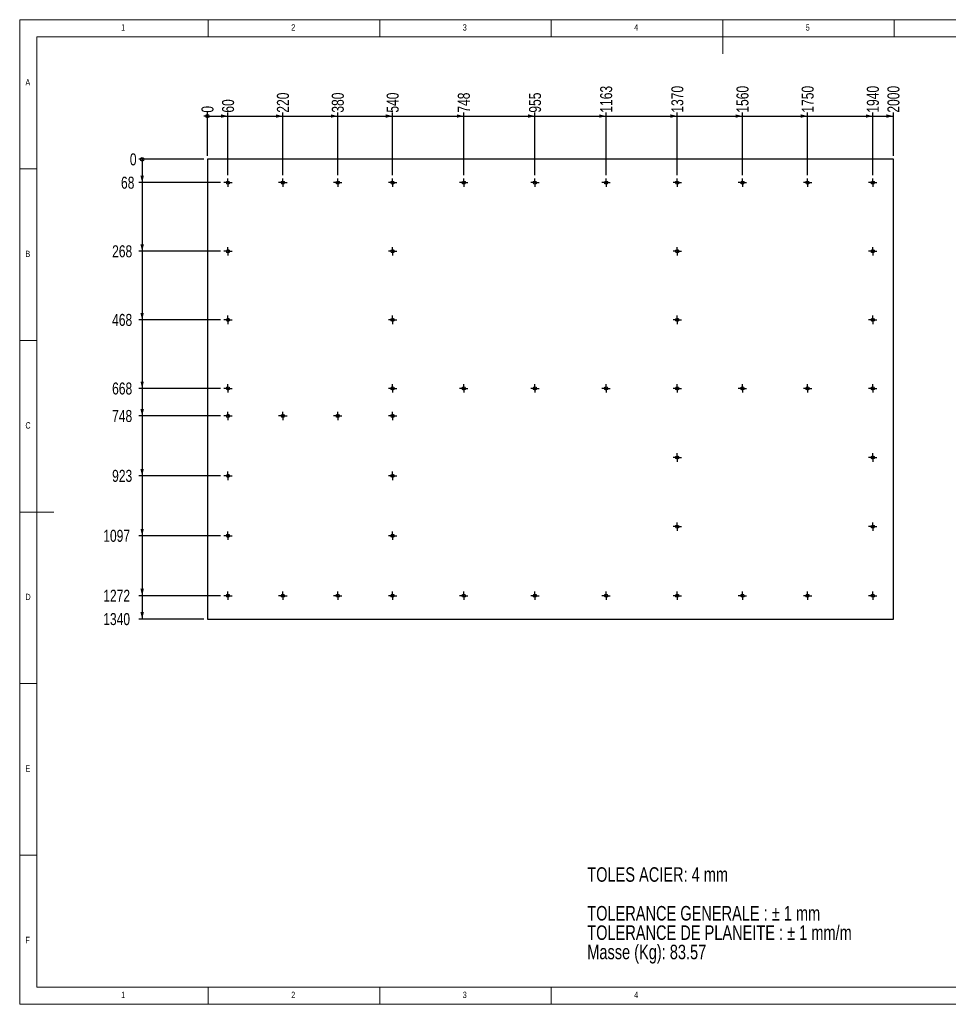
# Model space of a CAD drawing. Header units: millimetres. Extents: x 5 to 415, y 5 to 292.
# Tile 1 of 2: x 5 to 276, y 5 to 292. Entities that reach past the tile are written whole.
import ezdxf

# ---------------------------------------------------------------- set-up
doc = ezdxf.new("R2010")
doc.units = ezdxf.units.MM
doc.linetypes.add('CENTERX2', pattern=[20.32, 12.7, -2.54, 2.54, -2.54])
for name, color, linetype in [('COTES', 1, 'Continuous'), ('NOTES', 6, 'Continuous'), ('TRAIT-MIXTES', 3, 'CENTERX2')]:
    doc.layers.add(name, color=color, linetype=linetype)
doc.layers.add('TRAIT-FORT', color=4, linetype='Continuous', lineweight=25)
doc.styles.add('SLDTEXTSTYLE0', font='TXT', dxfattribs={"width": 0.75})
doc.dimstyles.new('SLDDIMSTYLE0', dxfattribs={"dimtxt": 3.5, "dimasz": 0.333333, "dimexe": 0, "dimexo": 0.0625, "dimgap": 0.875, "dimtad": 0, "dimtih": 1, "dimtoh": 1, "dimdec": 0, "dimlfac": 10, "dimrnd": 1e-09, "dimdsep": 46, "dimtxsty": 'SLDTEXTSTYLE0', "dimblk1": 'ORIGIN', "dimblk2": 'ORIGIN', "dimsah": 1, "dimcen": 0.09, "dimadec": 0, "dimazin": 2, "dimtfac": 1, "dimtdec": 0, "dimtofl": 0, "dimtmove": 0, "dimatfit": 3, "dimldrblk": 'ORIGIN', "dimfxl": 1, "dimfrac": 2, "dimtolj": 1, "dimtzin": 12, "dimarcsym": 0})
doc.dimstyles.new('SLDDIMSTYLE1', dxfattribs={"dimtxt": 3.5, "dimasz": 2, "dimexe": 0, "dimexo": 0.0625, "dimgap": 0.875, "dimtad": 0, "dimtih": 1, "dimtoh": 1, "dimdec": 0, "dimlfac": 10, "dimrnd": 1e-09, "dimzin": 12, "dimdsep": 46, "dimtxsty": 'SLDTEXTSTYLE0', "dimsah": 1, "dimcen": 0.09, "dimadec": 0, "dimazin": 3, "dimtfac": 1, "dimtdec": 0, "dimtofl": 0, "dimtmove": 0, "dimatfit": 3, "dimfxl": 1, "dimfrac": 2, "dimtolj": 1, "dimtzin": 12, "dimarcsym": 0})

# ---------------------------------------------------------------- blocks, each defined once
blk = doc.blocks.new('SW_NOTE_0')
at = {"layer": 'NOTES', "color": 0, "char_height": 4.2333, "attachment_point": 1, "style": 'SLDTEXTSTYLE0'}
for s, insert in [('TOLES ACIER: 4 mm', (0, 5.46)), ('TOLERANCE GENERALE : ± 1 mm', (0, -5.83)), ('TOLERANCE DE PLANEITE : ± 1 mm/m', (0, -11.48)), ('Masse (Kg): 83.57', (0, -17.12))]:
    blk.add_mtext(s, dxfattribs=dict(at, insert=insert))
blk = doc.blocks.new('_Origin')
at = {"color": 0, "linetype": 'ByBlock', "lineweight": -2}
blk.add_line((0, 0), (-1, 0), dxfattribs=at)
blk.add_circle((0, 0), 0.5, dxfattribs=at)
blk = doc.blocks.new('_D')
at = {"layer": 'COTES', "color": 1, "transparency": 16777216}
blk.add_line((59.73, 252.31), (59.73, 264.9), dxfattribs=at)
blk.add_blockref('_Origin', (59.73, 263.9), dxfattribs=at)
at = {"layer": 'COTES', "color": 1, "transparency": 16777216, "insert": (58, 264.9), "char_height": 3.5, "attachment_point": 1, "rotation": 90, "style": 'SLDTEXTSTYLE0'}
blk.add_mtext('0', dxfattribs=at)
blk = doc.blocks.new('_D_1')
at = {"layer": 'COTES', "color": 1, "transparency": 16777216}
for p, q in [((65.73, 246.73), (65.73, 264.9)), ((59.73, 263.9), (65.73, 263.9))]:
    blk.add_line(p, q, dxfattribs=at)
blk.add_solid([(65.73, 263.9), (63.73, 264.4), (63.73, 263.4)], dxfattribs=at)
at = {"layer": 'COTES', "color": 1, "transparency": 16777216, "insert": (64, 264.9), "char_height": 3.5, "attachment_point": 1, "rotation": 90, "style": 'SLDTEXTSTYLE0'}
blk.add_mtext('60', dxfattribs=at)
blk = doc.blocks.new('_D_2')
at = {"layer": 'COTES', "color": 1, "transparency": 16777216}
for p, q in [((81.73, 246.73), (81.73, 264.9)), ((65.73, 263.9), (81.73, 263.9))]:
    blk.add_line(p, q, dxfattribs=at)
blk.add_solid([(81.73, 263.9), (79.73, 264.4), (79.73, 263.4)], dxfattribs=at)
at = {"layer": 'COTES', "color": 1, "transparency": 16777216, "insert": (80, 264.9), "char_height": 3.5, "attachment_point": 1, "rotation": 90, "style": 'SLDTEXTSTYLE0'}
blk.add_mtext('220', dxfattribs=at)
blk = doc.blocks.new('_D_3')
at = {"layer": 'COTES', "color": 1, "transparency": 16777216}
for p, q in [((97.73, 246.73), (97.73, 264.9)), ((81.73, 263.9), (97.73, 263.9))]:
    blk.add_line(p, q, dxfattribs=at)
blk.add_solid([(97.73, 263.9), (95.73, 264.4), (95.73, 263.4)], dxfattribs=at)
at = {"layer": 'COTES', "color": 1, "transparency": 16777216, "insert": (96, 264.9), "char_height": 3.5, "attachment_point": 1, "rotation": 90, "style": 'SLDTEXTSTYLE0'}
blk.add_mtext('380', dxfattribs=at)
blk = doc.blocks.new('_D_4')
at = {"layer": 'COTES', "color": 1, "transparency": 16777216}
for p, q in [((113.73, 246.73), (113.73, 264.9)), ((97.73, 263.9), (113.73, 263.9))]:
    blk.add_line(p, q, dxfattribs=at)
blk.add_solid([(113.73, 263.9), (111.73, 264.4), (111.73, 263.4)], dxfattribs=at)
at = {"layer": 'COTES', "color": 1, "transparency": 16777216, "insert": (112, 264.9), "char_height": 3.5, "attachment_point": 1, "rotation": 90, "style": 'SLDTEXTSTYLE0'}
blk.add_mtext('540', dxfattribs=at)
blk = doc.blocks.new('_D_5')
at = {"layer": 'COTES', "color": 1, "transparency": 16777216}
for p, q in [((134.48, 246.73), (134.48, 264.9)), ((113.73, 263.9), (134.48, 263.9))]:
    blk.add_line(p, q, dxfattribs=at)
blk.add_solid([(134.48, 263.9), (132.48, 264.4), (132.48, 263.4)], dxfattribs=at)
at = {"layer": 'COTES', "color": 1, "transparency": 16777216, "insert": (132.75, 264.9), "char_height": 3.5, "attachment_point": 1, "rotation": 90, "style": 'SLDTEXTSTYLE0'}
blk.add_mtext('748', dxfattribs=at)
blk = doc.blocks.new('_D_6')
at = {"layer": 'COTES', "color": 1, "transparency": 16777216}
for p, q in [((155.23, 246.73), (155.23, 264.9)), ((134.48, 263.9), (155.23, 263.9))]:
    blk.add_line(p, q, dxfattribs=at)
blk.add_solid([(155.23, 263.9), (153.23, 264.4), (153.23, 263.4)], dxfattribs=at)
at = {"layer": 'COTES', "color": 1, "transparency": 16777216, "insert": (153.5, 264.9), "char_height": 3.5, "attachment_point": 1, "rotation": 90, "style": 'SLDTEXTSTYLE0'}
blk.add_mtext('955', dxfattribs=at)
blk = doc.blocks.new('_D_7')
at = {"layer": 'COTES', "color": 1, "transparency": 16777216}
for p, q in [((175.98, 246.73), (175.98, 264.9)), ((155.23, 263.9), (175.98, 263.9))]:
    blk.add_line(p, q, dxfattribs=at)
blk.add_solid([(175.98, 263.9), (173.98, 264.4), (173.98, 263.4)], dxfattribs=at)
at = {"layer": 'COTES', "color": 1, "transparency": 16777216, "insert": (174.25, 264.9), "char_height": 3.5, "attachment_point": 1, "rotation": 90, "style": 'SLDTEXTSTYLE0'}
blk.add_mtext('1163', dxfattribs=at)
blk = doc.blocks.new('_D_8')
at = {"layer": 'COTES', "color": 1, "transparency": 16777216}
for p, q in [((196.73, 246.73), (196.73, 264.9)), ((175.98, 263.9), (196.73, 263.9))]:
    blk.add_line(p, q, dxfattribs=at)
blk.add_solid([(196.73, 263.9), (194.73, 264.4), (194.73, 263.4)], dxfattribs=at)
at = {"layer": 'COTES', "color": 1, "transparency": 16777216, "insert": (195, 264.9), "char_height": 3.5, "attachment_point": 1, "rotation": 90, "style": 'SLDTEXTSTYLE0'}
blk.add_mtext('1370', dxfattribs=at)
blk = doc.blocks.new('_D_9')
at = {"layer": 'COTES', "color": 1, "transparency": 16777216}
for p, q in [((215.73, 246.73), (215.73, 264.9)), ((196.73, 263.9), (215.73, 263.9))]:
    blk.add_line(p, q, dxfattribs=at)
blk.add_solid([(215.73, 263.9), (213.73, 264.4), (213.73, 263.4)], dxfattribs=at)
at = {"layer": 'COTES', "color": 1, "transparency": 16777216, "insert": (214, 264.9), "char_height": 3.5, "attachment_point": 1, "rotation": 90, "style": 'SLDTEXTSTYLE0'}
blk.add_mtext('1560', dxfattribs=at)
blk = doc.blocks.new('_D_10')
at = {"layer": 'COTES', "color": 1, "transparency": 16777216}
for p, q in [((234.73, 246.73), (234.73, 264.9)), ((215.73, 263.9), (234.73, 263.9))]:
    blk.add_line(p, q, dxfattribs=at)
blk.add_solid([(234.73, 263.9), (232.73, 264.4), (232.73, 263.4)], dxfattribs=at)
at = {"layer": 'COTES', "color": 1, "transparency": 16777216, "insert": (233, 264.9), "char_height": 3.5, "attachment_point": 1, "rotation": 90, "style": 'SLDTEXTSTYLE0'}
blk.add_mtext('1750', dxfattribs=at)
blk = doc.blocks.new('_D_11')
at = {"layer": 'COTES', "color": 1, "transparency": 16777216}
for p, q in [((253.73, 246.73), (253.73, 264.9)), ((234.73, 263.9), (253.73, 263.9))]:
    blk.add_line(p, q, dxfattribs=at)
blk.add_solid([(253.73, 263.9), (251.73, 264.4), (251.73, 263.4)], dxfattribs=at)
at = {"layer": 'COTES', "color": 1, "transparency": 16777216, "insert": (252, 264.9), "char_height": 3.5, "attachment_point": 1, "rotation": 90, "style": 'SLDTEXTSTYLE0'}
blk.add_mtext('1940', dxfattribs=at)
blk = doc.blocks.new('_D_12')
at = {"layer": 'COTES', "color": 1, "transparency": 16777216}
for p, q in [((259.73, 252.31), (259.73, 264.9)), ((253.73, 263.9), (259.73, 263.9))]:
    blk.add_line(p, q, dxfattribs=at)
blk.add_solid([(259.73, 263.9), (257.73, 264.4), (257.73, 263.4)], dxfattribs=at)
at = {"layer": 'COTES', "color": 1, "transparency": 16777216, "insert": (258, 264.9), "char_height": 3.5, "attachment_point": 1, "rotation": 90, "style": 'SLDTEXTSTYLE0'}
blk.add_mtext('2000', dxfattribs=at)
blk = doc.blocks.new('_D_13')
at = {"layer": 'COTES', "color": 1, "transparency": 16777216}
blk.add_line((58.73, 251.31), (39.71, 251.31), dxfattribs=at)
blk.add_blockref('_Origin', (40.71, 251.31), dxfattribs=at)
at = {"layer": 'COTES', "color": 1, "transparency": 16777216, "insert": (37.12, 253.04), "char_height": 3.5, "attachment_point": 1, "style": 'SLDTEXTSTYLE0'}
blk.add_mtext('0', dxfattribs=at)
blk = doc.blocks.new('_D_14')
at = {"layer": 'COTES', "color": 1, "transparency": 16777216}
for p, q in [((40.71, 251.31), (40.71, 244.51)), ((63.51, 244.51), (39.71, 244.51))]:
    blk.add_line(p, q, dxfattribs=at)
blk.add_solid([(40.71, 244.51), (41.21, 246.51), (40.21, 246.51)], dxfattribs=at)
at = {"layer": 'COTES', "color": 1, "transparency": 16777216, "insert": (34.54, 246.24), "char_height": 3.5, "attachment_point": 1, "style": 'SLDTEXTSTYLE0'}
blk.add_mtext('68', dxfattribs=at)
blk = doc.blocks.new('_D_15')
at = {"layer": 'COTES', "color": 1, "transparency": 16777216}
for p, q in [((40.71, 244.51), (40.71, 224.51)), ((63.51, 224.51), (39.71, 224.51))]:
    blk.add_line(p, q, dxfattribs=at)
blk.add_solid([(40.71, 224.51), (41.21, 226.51), (40.21, 226.51)], dxfattribs=at)
at = {"layer": 'COTES', "color": 1, "transparency": 16777216, "insert": (31.95, 226.24), "char_height": 3.5, "attachment_point": 1, "style": 'SLDTEXTSTYLE0'}
blk.add_mtext('268', dxfattribs=at)
blk = doc.blocks.new('_D_16')
at = {"layer": 'COTES', "color": 1, "transparency": 16777216}
for p, q in [((40.71, 224.51), (40.71, 204.51)), ((63.51, 204.51), (39.71, 204.51))]:
    blk.add_line(p, q, dxfattribs=at)
blk.add_solid([(40.71, 204.51), (41.21, 206.51), (40.21, 206.51)], dxfattribs=at)
at = {"layer": 'COTES', "color": 1, "transparency": 16777216, "insert": (31.95, 206.24), "char_height": 3.5, "attachment_point": 1, "style": 'SLDTEXTSTYLE0'}
blk.add_mtext('468', dxfattribs=at)
blk = doc.blocks.new('_D_17')
at = {"layer": 'COTES', "color": 1, "transparency": 16777216}
for p, q in [((40.71, 204.51), (40.71, 184.51)), ((63.51, 184.51), (39.71, 184.51))]:
    blk.add_line(p, q, dxfattribs=at)
blk.add_solid([(40.71, 184.51), (41.21, 186.51), (40.21, 186.51)], dxfattribs=at)
at = {"layer": 'COTES', "color": 1, "transparency": 16777216, "insert": (31.95, 186.24), "char_height": 3.5, "attachment_point": 1, "style": 'SLDTEXTSTYLE0'}
blk.add_mtext('668', dxfattribs=at)
blk = doc.blocks.new('_D_18')
at = {"layer": 'COTES', "color": 1, "transparency": 16777216}
for p, q in [((40.71, 184.51), (40.71, 176.51)), ((63.51, 176.51), (39.71, 176.51))]:
    blk.add_line(p, q, dxfattribs=at)
blk.add_solid([(40.71, 176.51), (41.21, 178.51), (40.21, 178.51)], dxfattribs=at)
at = {"layer": 'COTES', "color": 1, "transparency": 16777216, "insert": (31.95, 178.24), "char_height": 3.5, "attachment_point": 1, "style": 'SLDTEXTSTYLE0'}
blk.add_mtext('748', dxfattribs=at)
blk = doc.blocks.new('_D_19')
at = {"layer": 'COTES', "color": 1, "transparency": 16777216}
for p, q in [((40.71, 176.51), (40.71, 159.04)), ((63.51, 159.04), (39.71, 159.04))]:
    blk.add_line(p, q, dxfattribs=at)
blk.add_solid([(40.71, 159.04), (41.21, 161.04), (40.21, 161.04)], dxfattribs=at)
at = {"layer": 'COTES', "color": 1, "transparency": 16777216, "insert": (31.95, 160.78), "char_height": 3.5, "attachment_point": 1, "style": 'SLDTEXTSTYLE0'}
blk.add_mtext('923', dxfattribs=at)
blk = doc.blocks.new('_D_20')
at = {"layer": 'COTES', "color": 1, "transparency": 16777216}
for p, q in [((40.71, 159.04), (40.71, 141.58)), ((63.51, 141.58), (39.71, 141.58))]:
    blk.add_line(p, q, dxfattribs=at)
blk.add_solid([(40.71, 141.58), (41.21, 143.58), (40.21, 143.58)], dxfattribs=at)
at = {"layer": 'COTES', "color": 1, "transparency": 16777216, "insert": (29.37, 143.31), "char_height": 3.5, "attachment_point": 1, "style": 'SLDTEXTSTYLE0'}
blk.add_mtext('1097', dxfattribs=at)
blk = doc.blocks.new('_D_21')
at = {"layer": 'COTES', "color": 1, "transparency": 16777216}
for p, q in [((40.71, 141.58), (40.71, 124.11)), ((63.51, 124.11), (39.71, 124.11))]:
    blk.add_line(p, q, dxfattribs=at)
blk.add_solid([(40.71, 124.11), (41.21, 126.11), (40.21, 126.11)], dxfattribs=at)
at = {"layer": 'COTES', "color": 1, "transparency": 16777216, "insert": (29.37, 125.84), "char_height": 3.5, "attachment_point": 1, "style": 'SLDTEXTSTYLE0'}
blk.add_mtext('1272', dxfattribs=at)
blk = doc.blocks.new('_D_22')
at = {"layer": 'COTES', "color": 1, "transparency": 16777216}
for p, q in [((40.71, 124.11), (40.71, 117.31)), ((58.73, 117.31), (39.71, 117.31))]:
    blk.add_line(p, q, dxfattribs=at)
blk.add_solid([(40.71, 117.31), (41.21, 119.31), (40.21, 119.31)], dxfattribs=at)
at = {"layer": 'COTES', "color": 1, "transparency": 16777216, "insert": (29.37, 119.04), "char_height": 3.5, "attachment_point": 1, "style": 'SLDTEXTSTYLE0'}
blk.add_mtext('1340', dxfattribs=at)
blk = doc.blocks.new('SW_CENTERMARKSYMBOL_0')
at = {"layer": 'TRAIT-MIXTES', "color": 0}
for p, q in [((-1, 0), (-1.225, 0)), ((0, 0), (-1, 0)), ((0, 1), (0, 1.225)), ((0, 0), (0, 1)), ((0, 0), (0, -1)), ((0, 0), (1, 0)), ((1, 0), (1.225, 0)), ((0, -1), (0, -1.225))]:
    blk.add_line(p, q, dxfattribs=at)
blk = doc.blocks.new('SW_CENTERMARKSYMBOL_1')
at = {"layer": 'TRAIT-MIXTES', "color": 0}
for p, q in [((-1, 0), (-1.225, 0)), ((0, 0), (-1, 0)), ((0, 1), (0, 1.225)), ((0, 0), (0, 1)), ((0, 0), (0, -1)), ((0, 0), (1, 0)), ((1, 0), (1.225, 0)), ((0, -1), (0, -1.225))]:
    blk.add_line(p, q, dxfattribs=at)
blk = doc.blocks.new('SW_CENTERMARKSYMBOL_2')
at = {"layer": 'TRAIT-MIXTES', "color": 0}
for p, q in [((-1, 0), (-1.225, 0)), ((0, 0), (-1, 0)), ((0, 1), (0, 1.225)), ((0, 0), (0, 1)), ((0, 0), (0, -1)), ((0, 0), (1, 0)), ((1, 0), (1.225, 0)), ((0, -1), (0, -1.225))]:
    blk.add_line(p, q, dxfattribs=at)
blk = doc.blocks.new('SW_CENTERMARKSYMBOL_3')
at = {"layer": 'TRAIT-MIXTES', "color": 0}
for p, q in [((-1, 0), (-1.225, 0)), ((0, 0), (-1, 0)), ((0, 1), (0, 1.225)), ((0, 0), (0, 1)), ((0, 0), (0, -1)), ((0, 0), (1, 0)), ((1, 0), (1.225, 0)), ((0, -1), (0, -1.225))]:
    blk.add_line(p, q, dxfattribs=at)
blk = doc.blocks.new('SW_CENTERMARKSYMBOL_4')
at = {"layer": 'TRAIT-MIXTES', "color": 0}
for p, q in [((-1, 0), (-1.225, 0)), ((0, 0), (-1, 0)), ((0, 1), (0, 1.225)), ((0, 0), (0, 1)), ((0, 0), (0, -1)), ((0, 0), (1, 0)), ((1, 0), (1.225, 0)), ((0, -1), (0, -1.225))]:
    blk.add_line(p, q, dxfattribs=at)
blk = doc.blocks.new('SW_CENTERMARKSYMBOL_5')
at = {"layer": 'TRAIT-MIXTES', "color": 0}
for p, q in [((-1, 0), (-1.225, 0)), ((0, 0), (-1, 0)), ((0, 1), (0, 1.225)), ((0, 0), (0, 1)), ((0, 0), (0, -1)), ((0, 0), (1, 0)), ((1, 0), (1.225, 0)), ((0, -1), (0, -1.225))]:
    blk.add_line(p, q, dxfattribs=at)
blk = doc.blocks.new('SW_CENTERMARKSYMBOL_6')
at = {"layer": 'TRAIT-MIXTES', "color": 0}
for p, q in [((-1, 0), (-1.225, 0)), ((0, 0), (-1, 0)), ((0, 1), (0, 1.225)), ((0, 0), (0, 1)), ((0, 0), (0, -1)), ((0, 0), (1, 0)), ((1, 0), (1.225, 0)), ((0, -1), (0, -1.225))]:
    blk.add_line(p, q, dxfattribs=at)
blk = doc.blocks.new('SW_CENTERMARKSYMBOL_7')
at = {"layer": 'TRAIT-MIXTES', "color": 0}
for p, q in [((-1, 0), (-1.225, 0)), ((0, 0), (-1, 0)), ((0, 1), (0, 1.225)), ((0, 0), (0, 1)), ((0, 0), (0, -1)), ((0, 0), (1, 0)), ((1, 0), (1.225, 0)), ((0, -1), (0, -1.225))]:
    blk.add_line(p, q, dxfattribs=at)
blk = doc.blocks.new('SW_CENTERMARKSYMBOL_8')
at = {"layer": 'TRAIT-MIXTES', "color": 0}
for p, q in [((-1, 0), (-1.225, 0)), ((0, 0), (-1, 0)), ((0, 1), (0, 1.225)), ((0, 0), (0, 1)), ((0, 0), (0, -1)), ((0, 0), (1, 0)), ((1, 0), (1.225, 0)), ((0, -1), (0, -1.225))]:
    blk.add_line(p, q, dxfattribs=at)
blk = doc.blocks.new('SW_CENTERMARKSYMBOL_9')
at = {"layer": 'TRAIT-MIXTES', "color": 0}
for p, q in [((-1, 0), (-1.225, 0)), ((0, 0), (-1, 0)), ((0, 1), (0, 1.225)), ((0, 0), (0, 1)), ((0, 0), (0, -1)), ((0, 0), (1, 0)), ((1, 0), (1.225, 0)), ((0, -1), (0, -1.225))]:
    blk.add_line(p, q, dxfattribs=at)
blk = doc.blocks.new('SW_CENTERMARKSYMBOL_10')
at = {"layer": 'TRAIT-MIXTES', "color": 0}
for p, q in [((-1, 0), (-1.225, 0)), ((0, 0), (-1, 0)), ((0, 1), (0, 1.225)), ((0, 0), (0, 1)), ((0, 0), (0, -1)), ((0, 0), (1, 0)), ((1, 0), (1.225, 0)), ((0, -1), (0, -1.225))]:
    blk.add_line(p, q, dxfattribs=at)
blk = doc.blocks.new('SW_CENTERMARKSYMBOL_11')
at = {"layer": 'TRAIT-MIXTES', "color": 0}
for p, q in [((-1, 0), (-1.225, 0)), ((0, 0), (-1, 0)), ((0, 1), (0, 1.225)), ((0, 0), (0, 1)), ((0, 0), (0, -1)), ((0, 0), (1, 0)), ((1, 0), (1.225, 0)), ((0, -1), (0, -1.225))]:
    blk.add_line(p, q, dxfattribs=at)
blk = doc.blocks.new('SW_CENTERMARKSYMBOL_12')
at = {"layer": 'TRAIT-MIXTES', "color": 0}
for p, q in [((-1, 0), (-1.225, 0)), ((0, 0), (-1, 0)), ((0, 1), (0, 1.225)), ((0, 0), (0, 1)), ((0, 0), (0, -1)), ((0, 0), (1, 0)), ((1, 0), (1.225, 0)), ((0, -1), (0, -1.225))]:
    blk.add_line(p, q, dxfattribs=at)
blk = doc.blocks.new('SW_CENTERMARKSYMBOL_13')
at = {"layer": 'TRAIT-MIXTES', "color": 0}
for p, q in [((-1, 0), (-1.225, 0)), ((0, 0), (-1, 0)), ((0, 1), (0, 1.225)), ((0, 0), (0, 1)), ((0, 0), (0, -1)), ((0, 0), (1, 0)), ((1, 0), (1.225, 0)), ((0, -1), (0, -1.225))]:
    blk.add_line(p, q, dxfattribs=at)
blk = doc.blocks.new('SW_CENTERMARKSYMBOL_14')
at = {"layer": 'TRAIT-MIXTES', "color": 0}
for p, q in [((-1, 0), (-1.225, 0)), ((0, 0), (-1, 0)), ((0, 1), (0, 1.225)), ((0, 0), (0, 1)), ((0, 0), (0, -1)), ((0, 0), (1, 0)), ((1, 0), (1.225, 0)), ((0, -1), (0, -1.225))]:
    blk.add_line(p, q, dxfattribs=at)
blk = doc.blocks.new('SW_CENTERMARKSYMBOL_15')
at = {"layer": 'TRAIT-MIXTES', "color": 0}
for p, q in [((-1, 0), (-1.225, 0)), ((0, 0), (-1, 0)), ((0, 1), (0, 1.225)), ((0, 0), (0, 1)), ((0, 0), (0, -1)), ((0, 0), (1, 0)), ((1, 0), (1.225, 0)), ((0, -1), (0, -1.225))]:
    blk.add_line(p, q, dxfattribs=at)
blk = doc.blocks.new('SW_CENTERMARKSYMBOL_16')
at = {"layer": 'TRAIT-MIXTES', "color": 0}
for p, q in [((-1, 0), (-1.225, 0)), ((0, 0), (-1, 0)), ((0, 1), (0, 1.225)), ((0, 0), (0, 1)), ((0, 0), (0, -1)), ((0, 0), (1, 0)), ((1, 0), (1.225, 0)), ((0, -1), (0, -1.225))]:
    blk.add_line(p, q, dxfattribs=at)
blk = doc.blocks.new('SW_CENTERMARKSYMBOL_17')
at = {"layer": 'TRAIT-MIXTES', "color": 0}
for p, q in [((-1, 0), (-1.225, 0)), ((0, 0), (-1, 0)), ((0, 1), (0, 1.225)), ((0, 0), (0, 1)), ((0, 0), (0, -1)), ((0, 0), (1, 0)), ((1, 0), (1.225, 0)), ((0, -1), (0, -1.225))]:
    blk.add_line(p, q, dxfattribs=at)
blk = doc.blocks.new('SW_CENTERMARKSYMBOL_18')
at = {"layer": 'TRAIT-MIXTES', "color": 0}
for p, q in [((-1, 0), (-1.225, 0)), ((0, 0), (-1, 0)), ((0, 1), (0, 1.225)), ((0, 0), (0, 1)), ((0, 0), (0, -1)), ((0, 0), (1, 0)), ((1, 0), (1.225, 0)), ((0, -1), (0, -1.225))]:
    blk.add_line(p, q, dxfattribs=at)
blk = doc.blocks.new('SW_CENTERMARKSYMBOL_19')
at = {"layer": 'TRAIT-MIXTES', "color": 0}
for p, q in [((-1, 0), (-1.225, 0)), ((0, 0), (-1, 0)), ((0, 1), (0, 1.225)), ((0, 0), (0, 1)), ((0, 0), (0, -1)), ((0, 0), (1, 0)), ((1, 0), (1.225, 0)), ((0, -1), (0, -1.225))]:
    blk.add_line(p, q, dxfattribs=at)
blk = doc.blocks.new('SW_CENTERMARKSYMBOL_20')
at = {"layer": 'TRAIT-MIXTES', "color": 0}
for p, q in [((-1, 0), (-1.225, 0)), ((0, 0), (-1, 0)), ((0, 1), (0, 1.225)), ((0, 0), (0, 1)), ((0, 0), (0, -1)), ((0, 0), (1, 0)), ((1, 0), (1.225, 0)), ((0, -1), (0, -1.225))]:
    blk.add_line(p, q, dxfattribs=at)
blk = doc.blocks.new('SW_CENTERMARKSYMBOL_21')
at = {"layer": 'TRAIT-MIXTES', "color": 0}
for p, q in [((-1, 0), (-1.225, 0)), ((0, 0), (-1, 0)), ((0, 1), (0, 1.225)), ((0, 0), (0, 1)), ((0, 0), (0, -1)), ((0, 0), (1, 0)), ((1, 0), (1.225, 0)), ((0, -1), (0, -1.225))]:
    blk.add_line(p, q, dxfattribs=at)
blk = doc.blocks.new('SW_CENTERMARKSYMBOL_22')
at = {"layer": 'TRAIT-MIXTES', "color": 0}
for p, q in [((-1, 0), (-1.225, 0)), ((0, 0), (-1, 0)), ((0, 1), (0, 1.225)), ((0, 0), (0, 1)), ((0, 0), (0, -1)), ((0, 0), (1, 0)), ((1, 0), (1.225, 0)), ((0, -1), (0, -1.225))]:
    blk.add_line(p, q, dxfattribs=at)
blk = doc.blocks.new('SW_CENTERMARKSYMBOL_23')
at = {"layer": 'TRAIT-MIXTES', "color": 0}
for p, q in [((-1, 0), (-1.225, 0)), ((0, 0), (-1, 0)), ((0, 1), (0, 1.225)), ((0, 0), (0, 1)), ((0, 0), (0, -1)), ((0, 0), (1, 0)), ((1, 0), (1.225, 0)), ((0, -1), (0, -1.225))]:
    blk.add_line(p, q, dxfattribs=at)
blk = doc.blocks.new('SW_CENTERMARKSYMBOL_24')
at = {"layer": 'TRAIT-MIXTES', "color": 0}
for p, q in [((-1, 0), (-1.225, 0)), ((0, 0), (-1, 0)), ((0, 1), (0, 1.225)), ((0, 0), (0, 1)), ((0, 0), (0, -1)), ((0, 0), (1, 0)), ((1, 0), (1.225, 0)), ((0, -1), (0, -1.225))]:
    blk.add_line(p, q, dxfattribs=at)
blk = doc.blocks.new('SW_CENTERMARKSYMBOL_25')
at = {"layer": 'TRAIT-MIXTES', "color": 0}
for p, q in [((-1, 0), (-1.225, 0)), ((0, 0), (-1, 0)), ((0, 1), (0, 1.225)), ((0, 0), (0, 1)), ((0, 0), (0, -1)), ((0, 0), (1, 0)), ((1, 0), (1.225, 0)), ((0, -1), (0, -1.225))]:
    blk.add_line(p, q, dxfattribs=at)
blk = doc.blocks.new('SW_CENTERMARKSYMBOL_26')
at = {"layer": 'TRAIT-MIXTES', "color": 0}
for p, q in [((-1, 0), (-1.225, 0)), ((0, 0), (-1, 0)), ((0, 1), (0, 1.225)), ((0, 0), (0, 1)), ((0, 0), (0, -1)), ((0, 0), (1, 0)), ((1, 0), (1.225, 0)), ((0, -1), (0, -1.225))]:
    blk.add_line(p, q, dxfattribs=at)
blk = doc.blocks.new('SW_CENTERMARKSYMBOL_27')
at = {"layer": 'TRAIT-MIXTES', "color": 0}
for p, q in [((-1, 0), (-1.225, 0)), ((0, 0), (-1, 0)), ((0, 1), (0, 1.225)), ((0, 0), (0, 1)), ((0, 0), (0, -1)), ((0, 0), (1, 0)), ((1, 0), (1.225, 0)), ((0, -1), (0, -1.225))]:
    blk.add_line(p, q, dxfattribs=at)
blk = doc.blocks.new('SW_CENTERMARKSYMBOL_28')
at = {"layer": 'TRAIT-MIXTES', "color": 0}
for p, q in [((-1, 0), (-1.225, 0)), ((0, 0), (-1, 0)), ((0, 1), (0, 1.225)), ((0, 0), (0, 1)), ((0, 0), (0, -1)), ((0, 0), (1, 0)), ((1, 0), (1.225, 0)), ((0, -1), (0, -1.225))]:
    blk.add_line(p, q, dxfattribs=at)
blk = doc.blocks.new('SW_CENTERMARKSYMBOL_29')
at = {"layer": 'TRAIT-MIXTES', "color": 0}
for p, q in [((-1, 0), (-1.225, 0)), ((0, 0), (-1, 0)), ((0, 1), (0, 1.225)), ((0, 0), (0, 1)), ((0, 0), (0, -1)), ((0, 0), (1, 0)), ((1, 0), (1.225, 0)), ((0, -1), (0, -1.225))]:
    blk.add_line(p, q, dxfattribs=at)
blk = doc.blocks.new('SW_CENTERMARKSYMBOL_30')
at = {"layer": 'TRAIT-MIXTES', "color": 0}
for p, q in [((-1, 0), (-1.225, 0)), ((0, 0), (-1, 0)), ((0, 1), (0, 1.225)), ((0, 0), (0, 1)), ((0, 0), (0, -1)), ((0, 0), (1, 0)), ((1, 0), (1.225, 0)), ((0, -1), (0, -1.225))]:
    blk.add_line(p, q, dxfattribs=at)
blk = doc.blocks.new('SW_CENTERMARKSYMBOL_31')
at = {"layer": 'TRAIT-MIXTES', "color": 0}
for p, q in [((-1, 0), (-1.225, 0)), ((0, 0), (-1, 0)), ((0, 1), (0, 1.225)), ((0, 0), (0, 1)), ((0, 0), (0, -1)), ((0, 0), (1, 0)), ((1, 0), (1.225, 0)), ((0, -1), (0, -1.225))]:
    blk.add_line(p, q, dxfattribs=at)
blk = doc.blocks.new('SW_CENTERMARKSYMBOL_32')
at = {"layer": 'TRAIT-MIXTES', "color": 0}
for p, q in [((-1, 0), (-1.225, 0)), ((0, 0), (-1, 0)), ((0, 1), (0, 1.225)), ((0, 0), (0, 1)), ((0, 0), (0, -1)), ((0, 0), (1, 0)), ((1, 0), (1.225, 0)), ((0, -1), (0, -1.225))]:
    blk.add_line(p, q, dxfattribs=at)
blk = doc.blocks.new('SW_CENTERMARKSYMBOL_33')
at = {"layer": 'TRAIT-MIXTES', "color": 0}
for p, q in [((-1, 0), (-1.225, 0)), ((0, 0), (-1, 0)), ((0, 1), (0, 1.225)), ((0, 0), (0, 1)), ((0, 0), (0, -1)), ((0, 0), (1, 0)), ((1, 0), (1.225, 0)), ((0, -1), (0, -1.225))]:
    blk.add_line(p, q, dxfattribs=at)
blk = doc.blocks.new('SW_CENTERMARKSYMBOL_34')
at = {"layer": 'TRAIT-MIXTES', "color": 0}
for p, q in [((-1, 0), (-1.225, 0)), ((0, 0), (-1, 0)), ((0, 1), (0, 1.225)), ((0, 0), (0, 1)), ((0, 0), (0, -1)), ((0, 0), (1, 0)), ((1, 0), (1.225, 0)), ((0, -1), (0, -1.225))]:
    blk.add_line(p, q, dxfattribs=at)
blk = doc.blocks.new('SW_CENTERMARKSYMBOL_35')
at = {"layer": 'TRAIT-MIXTES', "color": 0}
for p, q in [((-1, 0), (-1.225, 0)), ((0, 0), (-1, 0)), ((0, 1), (0, 1.225)), ((0, 0), (0, 1)), ((0, 0), (0, -1)), ((0, 0), (1, 0)), ((1, 0), (1.225, 0)), ((0, -1), (0, -1.225))]:
    blk.add_line(p, q, dxfattribs=at)
blk = doc.blocks.new('SW_CENTERMARKSYMBOL_36')
at = {"layer": 'TRAIT-MIXTES', "color": 0}
for p, q in [((-1, 0), (-1.225, 0)), ((0, 0), (-1, 0)), ((0, 1), (0, 1.225)), ((0, 0), (0, 1)), ((0, 0), (0, -1)), ((0, 0), (1, 0)), ((1, 0), (1.225, 0)), ((0, -1), (0, -1.225))]:
    blk.add_line(p, q, dxfattribs=at)
blk = doc.blocks.new('SW_CENTERMARKSYMBOL_37')
at = {"layer": 'TRAIT-MIXTES', "color": 0}
for p, q in [((-1, 0), (-1.225, 0)), ((0, 0), (-1, 0)), ((0, 1), (0, 1.225)), ((0, 0), (0, 1)), ((0, 0), (0, -1)), ((0, 0), (1, 0)), ((1, 0), (1.225, 0)), ((0, -1), (0, -1.225))]:
    blk.add_line(p, q, dxfattribs=at)
blk = doc.blocks.new('SW_CENTERMARKSYMBOL_38')
at = {"layer": 'TRAIT-MIXTES', "color": 0}
for p, q in [((-1, 0), (-1.225, 0)), ((0, 0), (-1, 0)), ((0, 1), (0, 1.225)), ((0, 0), (0, 1)), ((0, 0), (0, -1)), ((0, 0), (1, 0)), ((1, 0), (1.225, 0)), ((0, -1), (0, -1.225))]:
    blk.add_line(p, q, dxfattribs=at)
blk = doc.blocks.new('SW_CENTERMARKSYMBOL_39')
at = {"layer": 'TRAIT-MIXTES', "color": 0}
for p, q in [((-1, 0), (-1.225, 0)), ((0, 0), (-1, 0)), ((0, 1), (0, 1.225)), ((0, 0), (0, 1)), ((0, 0), (0, -1)), ((0, 0), (1, 0)), ((1, 0), (1.225, 0)), ((0, -1), (0, -1.225))]:
    blk.add_line(p, q, dxfattribs=at)
blk = doc.blocks.new('SW_CENTERMARKSYMBOL_40')
at = {"layer": 'TRAIT-MIXTES', "color": 0}
for p, q in [((-1, 0), (-1.225, 0)), ((0, 0), (-1, 0)), ((0, 1), (0, 1.225)), ((0, 0), (0, 1)), ((0, 0), (0, -1)), ((0, 0), (1, 0)), ((1, 0), (1.225, 0)), ((0, -1), (0, -1.225))]:
    blk.add_line(p, q, dxfattribs=at)
blk = doc.blocks.new('SW_CENTERMARKSYMBOL_41')
at = {"layer": 'TRAIT-MIXTES', "color": 0}
for p, q in [((-1, 0), (-1.225, 0)), ((0, 0), (-1, 0)), ((0, 1), (0, 1.225)), ((0, 0), (0, 1)), ((0, 0), (0, -1)), ((0, 0), (1, 0)), ((1, 0), (1.225, 0)), ((0, -1), (0, -1.225))]:
    blk.add_line(p, q, dxfattribs=at)
blk = doc.blocks.new('SW_CENTERMARKSYMBOL_42')
at = {"layer": 'TRAIT-MIXTES', "color": 0}
for p, q in [((-1, 0), (-1.225, 0)), ((0, 0), (-1, 0)), ((0, 1), (0, 1.225)), ((0, 0), (0, 1)), ((0, 0), (0, -1)), ((0, 0), (1, 0)), ((1, 0), (1.225, 0)), ((0, -1), (0, -1.225))]:
    blk.add_line(p, q, dxfattribs=at)
blk = doc.blocks.new('SW_CENTERMARKSYMBOL_43')
at = {"layer": 'TRAIT-MIXTES', "color": 0}
for p, q in [((-1, 0), (-1.225, 0)), ((0, 0), (-1, 0)), ((0, 1), (0, 1.225)), ((0, 0), (0, 1)), ((0, 0), (0, -1)), ((0, 0), (1, 0)), ((1, 0), (1.225, 0)), ((0, -1), (0, -1.225))]:
    blk.add_line(p, q, dxfattribs=at)
blk = doc.blocks.new('SW_CENTERMARKSYMBOL_44')
at = {"layer": 'TRAIT-MIXTES', "color": 0}
for p, q in [((-1, 0), (-1.225, 0)), ((0, 0), (-1, 0)), ((0, 1), (0, 1.225)), ((0, 0), (0, 1)), ((0, 0), (0, -1)), ((0, 0), (1, 0)), ((1, 0), (1.225, 0)), ((0, -1), (0, -1.225))]:
    blk.add_line(p, q, dxfattribs=at)
blk = doc.blocks.new('SW_CENTERMARKSYMBOL_45')
at = {"layer": 'TRAIT-MIXTES', "color": 0}
for p, q in [((-1, 0), (-1.225, 0)), ((0, 0), (-1, 0)), ((0, 1), (0, 1.225)), ((0, 0), (0, 1)), ((0, 0), (0, -1)), ((0, 0), (1, 0)), ((1, 0), (1.225, 0)), ((0, -1), (0, -1.225))]:
    blk.add_line(p, q, dxfattribs=at)
blk = doc.blocks.new('SW_CENTERMARKSYMBOL_46')
at = {"layer": 'TRAIT-MIXTES', "color": 0}
for p, q in [((-1, 0), (-1.225, 0)), ((0, 0), (-1, 0)), ((0, 1), (0, 1.225)), ((0, 0), (0, 1)), ((0, 0), (0, -1)), ((0, 0), (1, 0)), ((1, 0), (1.225, 0)), ((0, -1), (0, -1.225))]:
    blk.add_line(p, q, dxfattribs=at)
blk = doc.blocks.new('SW_CENTERMARKSYMBOL_47')
at = {"layer": 'TRAIT-MIXTES', "color": 0}
for p, q in [((-1, 0), (-1.225, 0)), ((0, 0), (-1, 0)), ((0, 1), (0, 1.225)), ((0, 0), (0, 1)), ((0, 0), (0, -1)), ((0, 0), (1, 0)), ((1, 0), (1.225, 0)), ((0, -1), (0, -1.225))]:
    blk.add_line(p, q, dxfattribs=at)
blk = doc.blocks.new('SW_CENTERMARKSYMBOL_48')
at = {"layer": 'TRAIT-MIXTES', "color": 0}
for p, q in [((-1, 0), (-1.225, 0)), ((0, 0), (-1, 0)), ((0, 1), (0, 1.225)), ((0, 0), (0, 1)), ((0, 0), (0, -1)), ((0, 0), (1, 0)), ((1, 0), (1.225, 0)), ((0, -1), (0, -1.225))]:
    blk.add_line(p, q, dxfattribs=at)
blk = doc.blocks.new('SW_CENTERMARKSYMBOL_49')
at = {"layer": 'TRAIT-MIXTES', "color": 0}
for p, q in [((-1, 0), (-1.225, 0)), ((0, 0), (-1, 0)), ((0, 1), (0, 1.225)), ((0, 0), (0, 1)), ((0, 0), (0, -1)), ((0, 0), (1, 0)), ((1, 0), (1.225, 0)), ((0, -1), (0, -1.225))]:
    blk.add_line(p, q, dxfattribs=at)
blk = doc.blocks.new('SW_CENTERMARKSYMBOL_50')
at = {"layer": 'TRAIT-MIXTES', "color": 0}
for p, q in [((-1, 0), (-1.225, 0)), ((0, 0), (-1, 0)), ((0, 1), (0, 1.225)), ((0, 0), (0, 1)), ((0, 0), (0, -1)), ((0, 0), (1, 0)), ((1, 0), (1.225, 0)), ((0, -1), (0, -1.225))]:
    blk.add_line(p, q, dxfattribs=at)

msp = doc.modelspace()

# ---------------------------------------------------------------- linework, layer by layer
at = {"color": 7, "linetype": 'Continuous', "lineweight": 18}
for p, q in [((415, 292), (5, 292)), ((5, 292), (5, 5)), ((60, 287), (60, 292)), ((110, 292), (110, 287)), ((160, 287), (160, 292)), ((210, 292), (210, 282)), ((260, 287), (260, 292)), ((410, 287), (10, 287)), ((10, 287), (10, 10)), ((10, 248.5), (5, 248.5)), ((5, 198.5), (10, 198.5)), ((5, 148.5), (15, 148.5)), ((5, 98.5), (10, 98.5)), ((10, 48.5), (5, 48.5)), ((10, 10), (410, 10)), ((60, 5), (60, 10)), ((110, 10), (110, 5)), ((160, 5), (160, 10)), ((5, 5), (415, 5))]:
    msp.add_line(p, q, dxfattribs=at)
at = {"layer": 'TRAIT-FORT', "color": 4, "linetype": 'Continuous', "lineweight": 25}
for p, q in [((259.73, 251.31), (59.73, 251.31)), ((59.73, 251.31), (59.73, 117.31)), ((259.73, 117.31), (259.73, 251.31)), ((59.73, 117.31), (259.73, 117.31))]:
    msp.add_line(p, q, dxfattribs=at)
for centre, radius in [((65.73, 244.51), 0.47), ((65.73, 244.51), 0.225), ((81.73, 244.51), 0.47), ((81.73, 244.51), 0.225), ((97.73, 244.51), 0.47), ((97.73, 244.51), 0.225), ((113.73, 244.51), 0.47), ((113.73, 244.51), 0.225), ((134.48, 244.51), 0.47), ((134.48, 244.51), 0.225), ((155.23, 244.51), 0.47), ((155.23, 244.51), 0.225), ((175.98, 244.51), 0.47), ((175.98, 244.51), 0.225), ((196.73, 244.51), 0.47), ((196.73, 244.51), 0.225), ((215.73, 244.51), 0.47), ((215.73, 244.51), 0.225), ((234.73, 244.51), 0.47), ((234.73, 244.51), 0.225), ((253.73, 244.51), 0.47), ((253.73, 244.51), 0.225), ((65.73, 224.51), 0.47), ((65.73, 224.51), 0.225), ((113.73, 224.51), 0.47), ((113.73, 224.51), 0.225), ((196.73, 224.51), 0.47), ((196.73, 224.51), 0.225), ((253.73, 224.51), 0.47), ((253.73, 224.51), 0.225), ((65.73, 204.51), 0.47), ((65.73, 204.51), 0.225), ((113.73, 204.51), 0.47), ((113.73, 204.51), 0.225), ((196.73, 204.51), 0.47), ((196.73, 204.51), 0.225), ((253.73, 204.51), 0.47), ((253.73, 204.51), 0.225), ((65.73, 184.51), 0.47), ((65.73, 184.51), 0.225), ((113.73, 184.51), 0.47), ((113.73, 184.51), 0.225), ((134.48, 184.51), 0.47), ((134.48, 184.51), 0.225), ((155.23, 184.51), 0.47), ((155.23, 184.51), 0.225), ((175.98, 184.51), 0.47), ((175.98, 184.51), 0.225), ((196.73, 184.51), 0.47), ((196.73, 184.51), 0.225), ((215.73, 184.51), 0.47), ((215.73, 184.51), 0.225), ((234.73, 184.51), 0.47), ((234.73, 184.51), 0.225), ((253.73, 184.51), 0.47), ((253.73, 184.51), 0.225), ((65.73, 176.51), 0.47), ((65.73, 176.51), 0.225), ((81.73, 176.51), 0.47), ((81.73, 176.51), 0.225), ((97.73, 176.51), 0.47), ((97.73, 176.51), 0.225), ((113.73, 176.51), 0.47), ((113.73, 176.51), 0.225), ((196.73, 164.38), 0.47), ((196.73, 164.38), 0.225), ((253.73, 164.38), 0.47), ((253.73, 164.38), 0.225), ((65.73, 159.04), 0.47), ((65.73, 159.04), 0.225), ((113.73, 159.04), 0.47), ((113.73, 159.04), 0.225), ((196.73, 144.24), 0.47), ((196.73, 144.24), 0.225), ((253.73, 144.24), 0.47), ((253.73, 144.24), 0.225), ((65.73, 141.58), 0.47), ((65.73, 141.58), 0.225), ((113.73, 141.58), 0.47), ((113.73, 141.58), 0.225), ((65.73, 124.11), 0.47), ((65.73, 124.11), 0.225), ((81.73, 124.11), 0.47), ((81.73, 124.11), 0.225), ((97.73, 124.11), 0.47), ((97.73, 124.11), 0.225), ((113.73, 124.11), 0.47), ((113.73, 124.11), 0.225), ((134.48, 124.11), 0.47), ((134.48, 124.11), 0.225), ((155.23, 124.11), 0.47), ((155.23, 124.11), 0.225), ((175.98, 124.11), 0.47), ((175.98, 124.11), 0.225), ((196.73, 124.11), 0.47), ((196.73, 124.11), 0.225), ((215.73, 124.11), 0.47), ((215.73, 124.11), 0.225), ((234.73, 124.11), 0.47), ((234.73, 124.11), 0.225), ((253.73, 124.11), 0.47), ((253.73, 124.11), 0.225)]:
    msp.add_circle(centre, radius, dxfattribs=at)

# ---------------------------------------------------------------- block references
at = {"layer": 'NOTES', "color": 211}
msp.add_blockref('SW_NOTE_0', (170.49, 39.49), dxfattribs=at)
at = {"layer": 'TRAIT-MIXTES', "color": 3}
for name, p in [('SW_CENTERMARKSYMBOL_49', (65.73, 244.51)), ('SW_CENTERMARKSYMBOL_48', (81.73, 244.51)), ('SW_CENTERMARKSYMBOL_47', (97.73, 244.51)), ('SW_CENTERMARKSYMBOL_46', (113.73, 244.51)), ('SW_CENTERMARKSYMBOL_50', (134.48, 244.51)), ('SW_CENTERMARKSYMBOL_45', (155.23, 244.51)), ('SW_CENTERMARKSYMBOL_43', (175.98, 244.51)), ('SW_CENTERMARKSYMBOL_44', (196.73, 244.51)), ('SW_CENTERMARKSYMBOL_42', (215.73, 244.51)), ('SW_CENTERMARKSYMBOL_41', (234.73, 244.51)), ('SW_CENTERMARKSYMBOL_40', (253.73, 244.51)), ('SW_CENTERMARKSYMBOL_19', (65.73, 224.51)), ('SW_CENTERMARKSYMBOL_18', (113.73, 224.51)), ('SW_CENTERMARKSYMBOL_8', (196.73, 224.51)), ('SW_CENTERMARKSYMBOL_39', (253.73, 224.51)), ('SW_CENTERMARKSYMBOL_20', (65.73, 204.51)), ('SW_CENTERMARKSYMBOL_17', (113.73, 204.51)), ('SW_CENTERMARKSYMBOL_9', (196.73, 204.51)), ('SW_CENTERMARKSYMBOL_38', (253.73, 204.51)), ('SW_CENTERMARKSYMBOL_21', (65.73, 184.51)), ('SW_CENTERMARKSYMBOL_16', (113.73, 184.51)), ('SW_CENTERMARKSYMBOL_3', (134.48, 184.51)), ('SW_CENTERMARKSYMBOL_4', (155.23, 184.51)), ('SW_CENTERMARKSYMBOL_5', (175.98, 184.51)), ('SW_CENTERMARKSYMBOL_10', (196.73, 184.51)), ('SW_CENTERMARKSYMBOL_6', (215.73, 184.51)), ('SW_CENTERMARKSYMBOL_7', (234.73, 184.51)), ('SW_CENTERMARKSYMBOL_37', (253.73, 184.51)), ('SW_CENTERMARKSYMBOL_22', (65.73, 176.51)), ('SW_CENTERMARKSYMBOL_1', (81.73, 176.51)), ('SW_CENTERMARKSYMBOL_2', (97.73, 176.51)), ('SW_CENTERMARKSYMBOL_15', (113.73, 176.51)), ('SW_CENTERMARKSYMBOL_11', (196.73, 164.38)), ('SW_CENTERMARKSYMBOL_35', (253.73, 164.38)), ('SW_CENTERMARKSYMBOL_23', (65.73, 159.04)), ('SW_CENTERMARKSYMBOL_14', (113.73, 159.04)), ('SW_CENTERMARKSYMBOL_12', (196.73, 144.24)), ('SW_CENTERMARKSYMBOL_0', (253.73, 144.24)), ('SW_CENTERMARKSYMBOL_24', (65.73, 141.58)), ('SW_CENTERMARKSYMBOL_13', (113.73, 141.58)), ('SW_CENTERMARKSYMBOL_25', (65.73, 124.11)), ('SW_CENTERMARKSYMBOL_26', (81.73, 124.11)), ('SW_CENTERMARKSYMBOL_27', (97.73, 124.11)), ('SW_CENTERMARKSYMBOL_28', (113.73, 124.11)), ('SW_CENTERMARKSYMBOL_29', (134.48, 124.11)), ('SW_CENTERMARKSYMBOL_30', (155.23, 124.11)), ('SW_CENTERMARKSYMBOL_31', (175.98, 124.11)), ('SW_CENTERMARKSYMBOL_32', (196.73, 124.11)), ('SW_CENTERMARKSYMBOL_33', (215.73, 124.11)), ('SW_CENTERMARKSYMBOL_34', (234.73, 124.11)), ('SW_CENTERMARKSYMBOL_36', (253.73, 124.11))]:
    msp.add_blockref(name, p, dxfattribs=at)

# ---------------------------------------------------------------- texts
at = {"layer": 'NOTES', "color": 211, "char_height": 1.85, "attachment_point": 1, "style": 'SLDTEXTSTYLE0'}
for s, insert in [('1', (34.58, 290.67)), ('2', (84.17, 290.67)), ('3', (134.17, 290.67)), ('4', (184.17, 290.67)), ('5', (234.17, 290.67)), ('A', (6.67, 274.67)), ('B', (6.67, 224.67)), ('C', (6.67, 174.67)), ('D', (6.67, 124.67)), ('E', (6.67, 74.67)), ('F', (6.67, 24.67)), ('1', (34.58, 8.67)), ('2', (84.17, 8.67)), ('3', (134.17, 8.67)), ('4', (184.17, 8.67))]:
    msp.add_mtext(s, dxfattribs=dict(at, insert=insert))

# ---------------------------------------------------------------- dimensions: what is measured, and where the dimension line sits
at = {"layer": 'COTES', "color": 1}
for feature_location, offset, dtype, origin, dimstyle, picture, middle in [((175.98440899, 245.73485082), (0, 19.16826973), 1, (59.73440899, 251.30985082), 'SLDDIMSTYLE1', '_D_7', (175.98440899, 270.07534294)), ((196.73, 245.73), (0, 19.17), 1, (59.73, 251.31), 'SLDDIMSTYLE1', '_D_8', (196.73, 270.08)), ((215.73, 245.73), (0, 19.17), 1, (59.73, 251.31), 'SLDDIMSTYLE1', '_D_9', (215.73, 270.08)), ((234.73, 245.73), (0, 19.17), 1, (59.73, 251.31), 'SLDDIMSTYLE1', '_D_10', (234.73, 270.08)), ((253.73, 245.73), (0, 19.17), 1, (59.73, 251.31), 'SLDDIMSTYLE1', '_D_11', (253.73, 270.08)), ((259.73, 251.31), (0, 13.59), 1, (59.73, 251.31), 'SLDDIMSTYLE1', '_D_12', (259.73, 270.08)), ((81.73, 245.73), (0, 19.17), 1, (59.73, 251.31), 'SLDDIMSTYLE1', '_D_2', (81.73, 268.78)), ((97.73, 245.73), (0, 19.17), 1, (59.73, 251.31), 'SLDDIMSTYLE1', '_D_3', (97.73, 268.78)), ((113.73, 245.73), (0, 19.17), 1, (59.73, 251.31), 'SLDDIMSTYLE1', '_D_4', (113.73, 268.78)), ((134.48440899, 245.73485082), (0, 19.16826973), 1, (59.73440899, 251.30985082), 'SLDDIMSTYLE1', '_D_5', (134.48440899, 268.78228723)), ((155.23, 245.73), (0, 19.17), 1, (59.73, 251.31), 'SLDDIMSTYLE1', '_D_6', (155.23, 268.78)), ((65.73, 245.73), (0, 19.17), 1, (59.73, 251.31), 'SLDDIMSTYLE1', '_D_1', (65.73, 267.49)), ((59.73440899, 251.30985082), (0, 13.59326973), 1, (59.73440899, 251.30985082), 'SLDDIMSTYLE0', '_D', (59.73440899, 266.19617615)), ((59.73440899, 251.30985082), (-20.02352422, 0), 0, (59.73440899, 251.30985082), 'SLDDIMSTYLE0', '_D_13', (38.41782918, 251.30985082)), ((64.51, 141.58), (-24.8, 0), 0, (59.73, 251.31), 'SLDDIMSTYLE1', '_D_20', (34.54, 141.58)), ((64.51, 124.11), (-24.8, 0), 0, (59.73, 251.31), 'SLDDIMSTYLE1', '_D_21', (34.54, 124.11)), ((59.73, 117.31), (-20.02, 0), 0, (59.73, 251.31), 'SLDDIMSTYLE1', '_D_22', (34.54, 117.31)), ((64.51, 224.51), (-24.8, 0), 0, (59.73, 251.31), 'SLDDIMSTYLE1', '_D_15', (35.83, 224.51)), ((64.51, 204.51), (-24.8, 0), 0, (59.73, 251.31), 'SLDDIMSTYLE1', '_D_16', (35.83, 204.51)), ((64.51, 184.51), (-24.8, 0), 0, (59.73, 251.31), 'SLDDIMSTYLE1', '_D_17', (35.83, 184.51)), ((64.51, 176.51), (-24.8, 0), 0, (59.73, 251.31), 'SLDDIMSTYLE1', '_D_18', (35.83, 176.51)), ((64.51, 159.04), (-24.8, 0), 0, (59.73, 251.31), 'SLDDIMSTYLE1', '_D_19', (35.83, 159.04)), ((64.51, 244.51), (-24.8, 0), 0, (59.73, 251.31), 'SLDDIMSTYLE1', '_D_14', (37.12, 244.51))]:
    dim = msp.add_ordinate_dim(feature_location=feature_location, offset=offset, dtype=dtype, origin=origin, dimstyle=dimstyle, dxfattribs=at)
    dim.commit()
    dim.dimension.update_dxf_attribs({"geometry": picture, "text_midpoint": middle})

doc.saveas('drawing.dxf')
